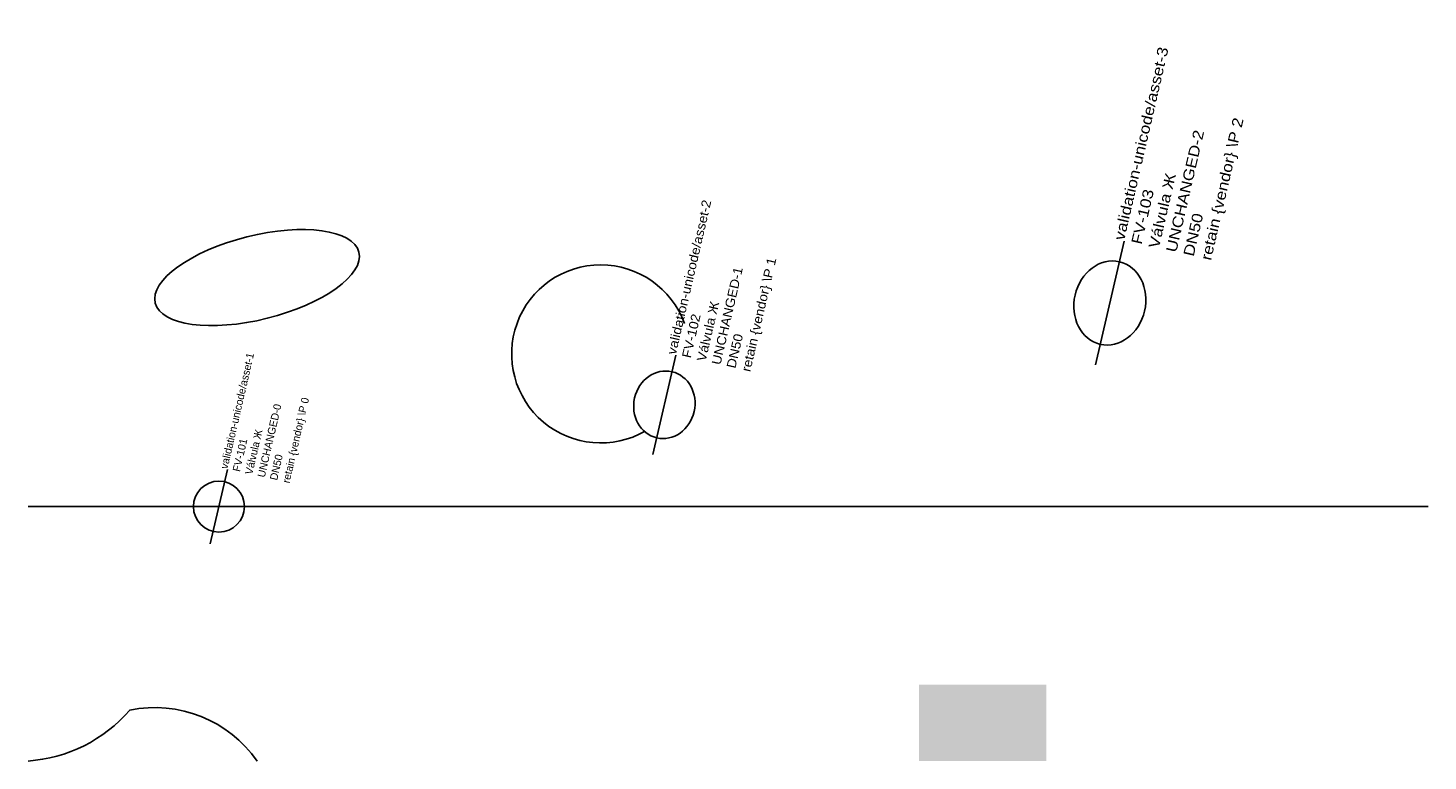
# Model space of a CAD drawing. Header units: metres. Extents: x 0 to 110, y 0 to 58.
import ezdxf

# ---------------------------------------------------------------- set-up
doc = ezdxf.new("R2010")
doc.units = ezdxf.units.M
doc.layers.add('LABEL', color=2, linetype='Continuous')
doc.layers.add('PIPE', color=3, linetype='Continuous')

# ---------------------------------------------------------------- blocks, each defined once
blk = doc.blocks.new('ASSET')
blk.add_line((-3, 0), (3, 0))
blk.add_circle((0, 0), 2)
at = {"layer": 'LABEL'}
for tag, p in [('ICT_ID', (3, 0)), ('TAG', (3, -1)), ('MODEL', (3, -2)), ('SERIAL', (3, -3)), ('SIZE', (3, -4)), ('VENDOR_PRIVATE', (3, -5))]:
    blk.add_attdef(tag, p, '', height=0.6, dxfattribs=at)

msp = doc.modelspace()

# ---------------------------------------------------------------- hatches: boundary and pattern name
msp.add_hatch(color=5).paths.add_polyline_path([(70, 0), (80, 0), (80, 6), (70, 6)])

# ---------------------------------------------------------------- linework, layer by layer
msp.add_lwpolyline([(0, 0, 0.2), (8, 4, -0.3), (18, 0)], format="xyb")
msp.add_arc((45, 32), 7, 20, 300)
msp.add_ellipse((18, 38), major_axis=(8, 2), ratio=0.4)
at = {"layer": 'PIPE'}
msp.add_line((0, 20), (110, 20), dxfattribs=at)

# ---------------------------------------------------------------- block references
at = {"layer": 'PIPE', "rotation": 77}
for p, xscale, yscale, values in [((85, 36), 1.6666666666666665, 1.4, {'ICT_ID': 'validation-unicode/asset-3', 'TAG': 'FV-103', 'MODEL': 'Válvula Ж', 'SERIAL': 'UNCHANGED-2', 'SIZE': 'DN50', 'VENDOR_PRIVATE': 'retain {vendor} \\P 2'}), ((50, 28), 1.3333333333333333, 1.2, {'ICT_ID': 'validation-unicode/asset-2', 'TAG': 'FV-102', 'MODEL': 'Válvula Ж', 'SERIAL': 'UNCHANGED-1', 'SIZE': 'DN50', 'VENDOR_PRIVATE': 'retain {vendor} \\P 1'})]:
    msp.add_blockref('ASSET', p, dxfattribs=dict(at, xscale=xscale, yscale=yscale)).add_auto_attribs(values)
msp.add_blockref('ASSET', (15, 20), dxfattribs=at).add_auto_attribs({'ICT_ID': 'validation-unicode/asset-1', 'TAG': 'FV-101', 'MODEL': 'Válvula Ж', 'SERIAL': 'UNCHANGED-0', 'SIZE': 'DN50', 'VENDOR_PRIVATE': 'retain {vendor} \\P 0'})

doc.saveas('drawing.dxf')
